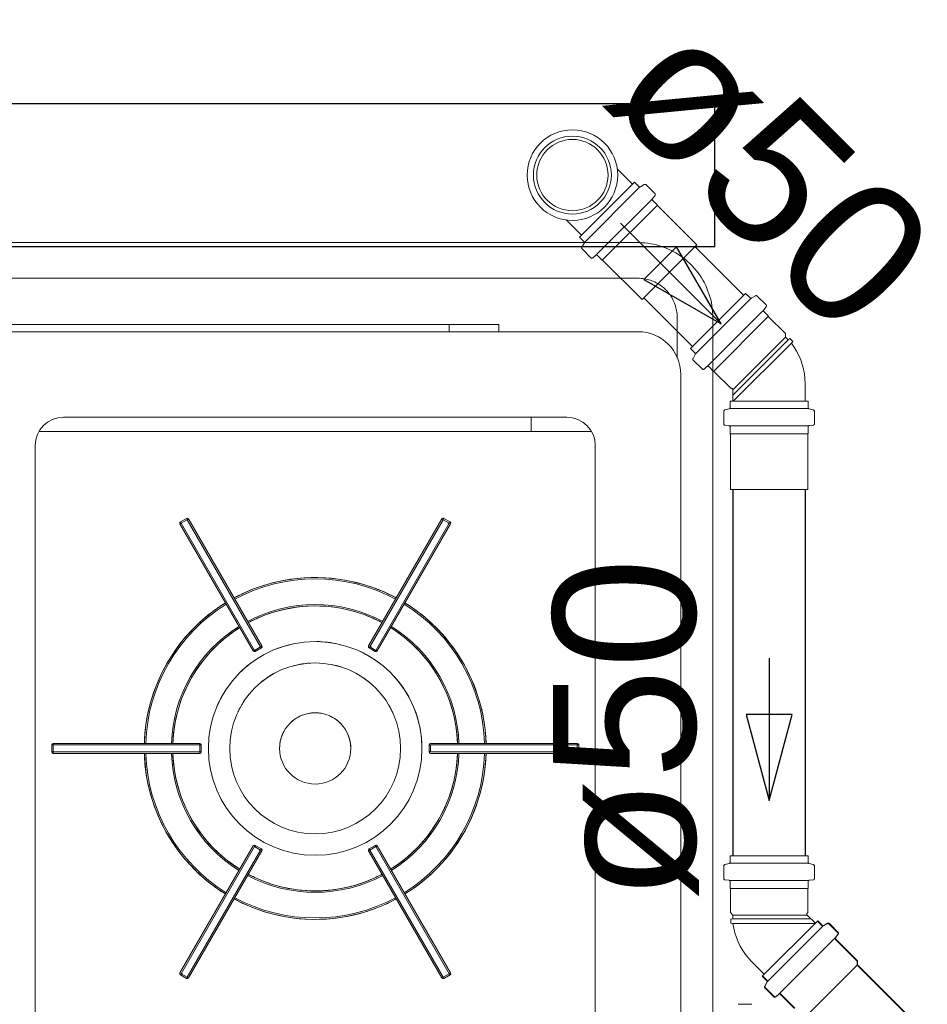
# Model space of a CAD drawing. Header units: millimetres. Extents: x 567 to 934, y -1 to 364.
# Tile 15 of 256: x 592.45 to 593.73, y 48.24 to 49.62. Entities that reach past the tile are written whole.
import ezdxf

# ---------------------------------------------------------------- set-up
doc = ezdxf.new("R2010")
doc.units = ezdxf.units.MM
doc.header["$MEASUREMENT"] = 0
doc.linetypes.add('NULL', pattern=[0])
doc.layers.add('ARQ FINA', color=8, linetype='Continuous')
for name, color, linetype, lineweight in [('G-IMPT', 8, 'Continuous', 13), ('Simbolos', 14, 'Continuous', 20), ('Simbolos_int', 14, 'Continuous', 15), ('TQ-Condutos Gordura', 14, 'Continuous', 25), ('TQ-Conexões Gordura', 53, 'Continuous', 18), ('TQ-Sentido conduto Gordura', 14, 'Continuous', 30), ('TQ-Textos conduto Gordura', 7, 'Continuous', 9)]:
    doc.layers.add(name, color=color, linetype=linetype, lineweight=lineweight)
doc.styles.add('Arial', font='arial.ttf')

msp = doc.modelspace()

# ---------------------------------------------------------------- linework, layer by layer
at = {"layer": 'ARQ FINA', "lineweight": 5}
for p, q in [((593.3211, 49.3076), (589.6411, 49.3076)), ((589.6411, 49.2576), (593.3211, 49.2576)), ((591.7858, 49.1927), (593.1258, 49.1927)), ((593.0559, 49.1927), (591.8559, 49.1927)), ((593.0559, 49.1927), (593.0559, 49.1826)), ((593.1258, 49.1927), (593.1258, 49.1826)), ((593.3761, 49.2026), (593.3761, 49.1453)), ((593.4261, 47.0426), (593.4261, 49.2026)), ((593.3211, 49.1826), (589.6211, 49.1826)), ((593.3811, 47.0426), (593.3811, 49.1226)), ((592.5144, 49.0626), (593.2211, 49.0626)), ((593.1711, 49.0426), (593.1711, 49.0626)), ((593.1711, 49.0426), (592.4798, 49.0426)), ((593.2557, 49.0426), (593.1711, 49.0426)), ((592.4744, 48.1726), (592.4744, 49.0226)), ((593.2611, 49.0226), (593.2611, 48.1726))]:
    msp.add_line(p, q, dxfattribs=at)
for points in [[(593.4261, 49.2026), (593.426, 49.2068), (593.4257, 49.211), (593.4253, 49.2152), (593.4247, 49.2193), (593.424, 49.2235), (593.4231, 49.2276), (593.422, 49.2316), (593.4207, 49.2356), (593.4193, 49.2396), (593.4178, 49.2435), (593.4161, 49.2473), (593.4142, 49.2511), (593.4122, 49.2548), (593.41, 49.2584), (593.4077, 49.2619), (593.4053, 49.2653), (593.4027, 49.2686), (593.4, 49.2719), (593.3972, 49.275), (593.3942, 49.2779), (593.3911, 49.2808), (593.388, 49.2835), (593.3847, 49.2862), (593.3813, 49.2886), (593.3778, 49.291), (593.3742, 49.2932), (593.3706, 49.2952), (593.3668, 49.2971), (593.363, 49.2989), (593.3591, 49.3005), (593.3552, 49.3019), (593.3512, 49.3032), (593.3471, 49.3043), (593.343, 49.3053), (593.3389, 49.3061), (593.3348, 49.3067), (593.3306, 49.3072), (593.3264, 49.3075), (593.3222, 49.3076), (593.3211, 49.3076)], [(593.3211, 49.2576), (593.3233, 49.2576), (593.3255, 49.2574), (593.3276, 49.2572), (593.3298, 49.2569), (593.332, 49.2565), (593.3341, 49.256), (593.3363, 49.2555), (593.3384, 49.2548), (593.3404, 49.2541), (593.3425, 49.2533), (593.3445, 49.2524), (593.3465, 49.2514), (593.3484, 49.2503), (593.3503, 49.2492), (593.3521, 49.248), (593.3539, 49.2467), (593.3556, 49.2454), (593.3573, 49.244), (593.359, 49.2425), (593.3605, 49.2409), (593.362, 49.2393), (593.3635, 49.2377), (593.3648, 49.2359), (593.3661, 49.2342), (593.3673, 49.2323), (593.3685, 49.2305), (593.3696, 49.2285), (593.3706, 49.2266), (593.3715, 49.2246), (593.3723, 49.2225), (593.3731, 49.2205), (593.3738, 49.2184), (593.3743, 49.2163), (593.3748, 49.2141), (593.3753, 49.212), (593.3756, 49.2098), (593.3758, 49.2076), (593.376, 49.2054), (593.3761, 49.2032), (593.3761, 49.2026)]]:
    msp.add_lwpolyline(points, dxfattribs=at)
for centre, radius, start, end in [((593.3211, 49.1226), 0.06, 360, 90), ((592.5144, 49.0226), 0.04, 90, 180), ((593.2211, 49.0226), 0.04, 0, 90)]:
    msp.add_arc(centre, radius, start, end, dxfattribs=at)
at = {"layer": 'G-IMPT', "lineweight": 5}
for p, q in [((592.6871, 48.9205), (592.6784, 48.9155)), ((592.6784, 48.9155), (592.6871, 48.9205)), ((592.6871, 48.9205), (592.6784, 48.9155)), ((592.6784, 48.9155), (592.6794, 48.9137)), ((592.6794, 48.9137), (592.6881, 48.9187)), ((592.6881, 48.9187), (592.6871, 48.9205)), ((592.6881, 48.9187), (592.7911, 48.7403)), ((592.7928, 48.7414), (592.6898, 48.9198)), ((592.6898, 48.9198), (592.7928, 48.7414)), ((593.0457, 48.9198), (592.9427, 48.7414)), ((593.0457, 48.9198), (592.9427, 48.7414)), ((592.9444, 48.7403), (593.0474, 48.9187)), ((593.0484, 48.9205), (593.0474, 48.9187)), ((593.0474, 48.9187), (593.056, 48.9137)), ((593.0571, 48.9155), (593.0484, 48.9205)), ((593.0571, 48.9155), (593.0484, 48.9205)), ((593.0571, 48.9155), (593.0484, 48.9205)), ((593.056, 48.9137), (593.0571, 48.9155)), ((592.6777, 48.9128), (592.7807, 48.7344)), ((592.6777, 48.9128), (592.7807, 48.7344)), ((592.7824, 48.7353), (592.6794, 48.9137)), ((593.056, 48.9137), (592.953, 48.7353)), ((592.9548, 48.7344), (593.0578, 48.9128)), ((593.0578, 48.9128), (592.9548, 48.7344)), ((592.7911, 48.7403), (592.7824, 48.7353)), ((592.7824, 48.7353), (592.7834, 48.7336)), ((592.7834, 48.7336), (592.7921, 48.7386)), ((592.7921, 48.7386), (592.7834, 48.7336)), ((592.7834, 48.7336), (592.7921, 48.7386)), ((592.7921, 48.7386), (592.7911, 48.7403)), ((592.9444, 48.7403), (592.9434, 48.7386)), ((592.9434, 48.7386), (592.9521, 48.7336)), ((592.9434, 48.7386), (592.9521, 48.7336)), ((592.9434, 48.7386), (592.9521, 48.7336)), ((592.953, 48.7353), (592.9444, 48.7403)), ((592.9521, 48.7336), (592.953, 48.7353)), ((592.4977, 48.6026), (592.4977, 48.5926)), ((592.4998, 48.6026), (592.4977, 48.6026)), ((592.4977, 48.6026), (592.4977, 48.5926)), ((592.4977, 48.6026), (592.4977, 48.5926)), ((592.7057, 48.6046), (592.4997, 48.6046)), ((592.4997, 48.6046), (592.7057, 48.6046)), ((592.4998, 48.6026), (592.7058, 48.6026)), ((592.4998, 48.5926), (592.4998, 48.6026)), ((592.7077, 48.6026), (592.7058, 48.6026)), ((592.7058, 48.6026), (592.7058, 48.5926)), ((592.7077, 48.5926), (592.7077, 48.6026)), ((592.7077, 48.5926), (592.7077, 48.6026)), ((592.7077, 48.5926), (592.7077, 48.6026)), ((593.0277, 48.6026), (593.0277, 48.5926)), ((593.0296, 48.6026), (593.0277, 48.6026)), ((593.0277, 48.6026), (593.0277, 48.5926)), ((593.0277, 48.6026), (593.0277, 48.5926)), ((593.0296, 48.5926), (593.0296, 48.6026)), ((593.0296, 48.6026), (593.2356, 48.6026)), ((593.2357, 48.6046), (593.0297, 48.6046)), ((593.2357, 48.6046), (593.0297, 48.6046)), ((593.2377, 48.6026), (593.2356, 48.6026)), ((593.2356, 48.6026), (593.2356, 48.5926)), ((593.2377, 48.5926), (593.2377, 48.6026)), ((593.2377, 48.5926), (593.2377, 48.6026)), ((593.2377, 48.5926), (593.2377, 48.6026)), ((592.4977, 48.5926), (592.4998, 48.5926)), ((592.4997, 48.5906), (592.7057, 48.5906)), ((592.4997, 48.5906), (592.7057, 48.5906)), ((592.7058, 48.5926), (592.4998, 48.5926)), ((592.7058, 48.5926), (592.7077, 48.5926)), ((593.0277, 48.5926), (593.0296, 48.5926)), ((593.2356, 48.5926), (593.0296, 48.5926)), ((593.0297, 48.5906), (593.2357, 48.5906)), ((593.2357, 48.5906), (593.0297, 48.5906)), ((593.2356, 48.5926), (593.2377, 48.5926)), ((592.7807, 48.4608), (592.6777, 48.2824)), ((592.6777, 48.2824), (592.7807, 48.4608)), ((592.6794, 48.2814), (592.7824, 48.4598)), ((592.7834, 48.4615), (592.7824, 48.4598)), ((592.7824, 48.4598), (592.7911, 48.4548)), ((592.7921, 48.4565), (592.7834, 48.4615)), ((592.7921, 48.4565), (592.7834, 48.4615)), ((592.7921, 48.4565), (592.7834, 48.4615)), ((592.9521, 48.4615), (592.9434, 48.4565)), ((592.9521, 48.4615), (592.9434, 48.4565)), ((592.9521, 48.4615), (592.9434, 48.4565)), ((592.9444, 48.4548), (592.953, 48.4598)), ((592.953, 48.4598), (592.9521, 48.4615)), ((592.953, 48.4598), (593.056, 48.2814)), ((593.0578, 48.2824), (592.9548, 48.4608)), ((593.0578, 48.2824), (592.9548, 48.4608)), ((592.7911, 48.4548), (592.6881, 48.2764)), ((592.6898, 48.2754), (592.7928, 48.4538)), ((592.6898, 48.2754), (592.7928, 48.4538)), ((592.7911, 48.4548), (592.7921, 48.4565)), ((592.9427, 48.4538), (593.0457, 48.2754)), ((593.0457, 48.2754), (592.9427, 48.4538)), ((592.9434, 48.4565), (592.9444, 48.4548)), ((593.0474, 48.2764), (592.9444, 48.4548)), ((592.6794, 48.2814), (592.6784, 48.2796)), ((592.6784, 48.2796), (592.6871, 48.2746)), ((592.6784, 48.2796), (592.6871, 48.2746)), ((592.6784, 48.2796), (592.6871, 48.2746)), ((592.6881, 48.2764), (592.6794, 48.2814)), ((593.056, 48.2814), (593.0474, 48.2764)), ((593.0484, 48.2746), (593.0571, 48.2796)), ((593.0484, 48.2746), (593.0571, 48.2796)), ((593.0484, 48.2746), (593.0571, 48.2796)), ((593.0571, 48.2796), (593.056, 48.2814)), ((592.6871, 48.2746), (592.6881, 48.2764)), ((593.0474, 48.2764), (593.0484, 48.2746))]:
    msp.add_line(p, q, dxfattribs=at)
for points in [[(592.9816, 48.8088), (592.9731, 48.8132), (592.9644, 48.8173), (592.9555, 48.8209), (592.9465, 48.8243), (592.9374, 48.8272), (592.9281, 48.8298), (592.9188, 48.8321), (592.9094, 48.8339), (592.8999, 48.8354), (592.8904, 48.8365), (592.8808, 48.8372), (592.8712, 48.8376), (592.8616, 48.8375), (592.852, 48.8371), (592.8424, 48.8362), (592.8329, 48.835), (592.8234, 48.8335), (592.814, 48.8315), (592.8047, 48.8292), (592.7955, 48.8265), (592.7864, 48.8234), (592.7775, 48.82), (592.7686, 48.8162), (592.76, 48.812), (592.7538, 48.8088)], [(592.7417, 48.8018), (592.7336, 48.7966), (592.7258, 48.7911), (592.7182, 48.7853), (592.7108, 48.7791), (592.7036, 48.7727), (592.6968, 48.766), (592.6902, 48.7591), (592.6839, 48.7518), (592.6778, 48.7443), (592.6721, 48.7366), (592.6667, 48.7287), (592.6616, 48.7206), (592.6569, 48.7122), (592.6525, 48.7037), (592.6484, 48.695), (592.6447, 48.6862), (592.6413, 48.6772), (592.6383, 48.668), (592.6357, 48.6588), (592.6334, 48.6495), (592.6315, 48.6401), (592.63, 48.6306), (592.6289, 48.6211), (592.6281, 48.6115), (592.6278, 48.6046)], [(592.7738, 48.7742), (592.781, 48.7778), (592.7883, 48.7811), (592.7957, 48.7841), (592.8032, 48.7869), (592.8108, 48.7893), (592.8185, 48.7914), (592.8263, 48.7932), (592.8342, 48.7947), (592.8421, 48.7959), (592.85, 48.7968), (592.858, 48.7973), (592.866, 48.7976), (592.874, 48.7975), (592.882, 48.7971), (592.89, 48.7963), (592.8979, 48.7953), (592.9058, 48.7939), (592.9136, 48.7922), (592.9213, 48.7903), (592.929, 48.788), (592.9366, 48.7854), (592.944, 48.7825), (592.9514, 48.7793), (592.9586, 48.7758), (592.9616, 48.7742)], [(593.1076, 48.6046), (593.1072, 48.6142), (593.1063, 48.6237), (593.1051, 48.6332), (593.1034, 48.6427), (593.1015, 48.6521), (593.0991, 48.6614), (593.0963, 48.6706), (593.0932, 48.6797), (593.0898, 48.6886), (593.086, 48.6974), (593.0818, 48.7061), (593.0773, 48.7146), (593.0724, 48.7229), (593.0673, 48.7309), (593.0618, 48.7388), (593.056, 48.7465), (593.0499, 48.7539), (593.0435, 48.761), (593.0368, 48.7679), (593.0298, 48.7745), (593.0226, 48.7809), (593.0152, 48.7869), (593.0075, 48.7927), (592.9996, 48.7981), (592.9937, 48.8018)], [(592.6678, 48.6046), (592.6683, 48.6126), (592.669, 48.6205), (592.6701, 48.6285), (592.6715, 48.6363), (592.6732, 48.6441), (592.6752, 48.6519), (592.6776, 48.6595), (592.6802, 48.6671), (592.6831, 48.6745), (592.6864, 48.6819), (592.6899, 48.689), (592.6937, 48.6961), (592.6977, 48.703), (592.7021, 48.7097), (592.7067, 48.7162), (592.7116, 48.7226), (592.7167, 48.7287), (592.7221, 48.7346), (592.7277, 48.7403), (592.7335, 48.7458), (592.7395, 48.7511), (592.7458, 48.7561), (592.7522, 48.7608), (592.7588, 48.7653), (592.7617, 48.7672)], [(592.9737, 48.7672), (592.9804, 48.7628), (592.9869, 48.7582), (592.9933, 48.7533), (592.9994, 48.7481), (593.0053, 48.7427), (593.011, 48.7371), (593.0165, 48.7313), (593.0217, 48.7252), (593.0267, 48.719), (593.0314, 48.7125), (593.0359, 48.7059), (593.0401, 48.6991), (593.044, 48.6921), (593.0476, 48.685), (593.051, 48.6777), (593.054, 48.6703), (593.0568, 48.6628), (593.0592, 48.6552), (593.0614, 48.6475), (593.0632, 48.6397), (593.0648, 48.6318), (593.066, 48.6239), (593.0669, 48.616), (593.0675, 48.608), (593.0676, 48.6046)], [(592.6278, 48.5906), (592.6283, 48.581), (592.6292, 48.5714), (592.6304, 48.5619), (592.632, 48.5524), (592.634, 48.5431), (592.6364, 48.5338), (592.6391, 48.5246), (592.6422, 48.5155), (592.6457, 48.5065), (592.6495, 48.4977), (592.6537, 48.4891), (592.6582, 48.4806), (592.663, 48.4723), (592.6682, 48.4642), (592.6737, 48.4563), (592.6795, 48.4487), (592.6856, 48.4413), (592.692, 48.4341), (592.6987, 48.4272), (592.7056, 48.4206), (592.7128, 48.4143), (592.7203, 48.4082), (592.728, 48.4025), (592.7359, 48.397), (592.7417, 48.3933)], [(592.7617, 48.428), (592.755, 48.4324), (592.7485, 48.437), (592.7422, 48.4419), (592.7361, 48.447), (592.7301, 48.4524), (592.7244, 48.458), (592.719, 48.4639), (592.7138, 48.4699), (592.7088, 48.4762), (592.704, 48.4826), (592.6996, 48.4893), (592.6954, 48.4961), (592.6915, 48.5031), (592.6878, 48.5102), (592.6845, 48.5175), (592.6814, 48.5248), (592.6787, 48.5324), (592.6762, 48.54), (592.6741, 48.5477), (592.6722, 48.5555), (592.6707, 48.5633), (592.6695, 48.5712), (592.6686, 48.5792), (592.668, 48.5871), (592.6678, 48.5906)], [(593.0676, 48.5906), (593.0672, 48.5826), (593.0664, 48.5746), (593.0653, 48.5667), (593.0639, 48.5588), (593.0622, 48.551), (593.0602, 48.5433), (593.0579, 48.5356), (593.0553, 48.5281), (593.0523, 48.5206), (593.0491, 48.5133), (593.0456, 48.5061), (593.0418, 48.4991), (593.0377, 48.4922), (593.0334, 48.4855), (593.0287, 48.4789), (593.0239, 48.4726), (593.0187, 48.4665), (593.0134, 48.4605), (593.0078, 48.4548), (593.002, 48.4493), (592.9959, 48.4441), (592.9897, 48.4391), (592.9832, 48.4343), (592.9766, 48.4298), (592.9737, 48.428)], [(592.9937, 48.3933), (593.0018, 48.3985), (593.0097, 48.404), (593.0173, 48.4099), (593.0247, 48.416), (593.0318, 48.4224), (593.0387, 48.4291), (593.0453, 48.4361), (593.0516, 48.4433), (593.0576, 48.4508), (593.0633, 48.4585), (593.0687, 48.4664), (593.0738, 48.4746), (593.0786, 48.4829), (593.083, 48.4915), (593.0871, 48.5001), (593.0908, 48.509), (593.0941, 48.518), (593.0971, 48.5271), (593.0998, 48.5363), (593.102, 48.5457), (593.1039, 48.5551), (593.1054, 48.5646), (593.1066, 48.5741), (593.1073, 48.5837), (593.1076, 48.5906)], [(592.9616, 48.421), (592.9545, 48.4174), (592.9472, 48.414), (592.9398, 48.411), (592.9323, 48.4083), (592.9246, 48.4058), (592.9169, 48.4037), (592.9091, 48.4019), (592.9013, 48.4004), (592.8934, 48.3992), (592.8854, 48.3984), (592.8774, 48.3978), (592.8694, 48.3976), (592.8614, 48.3977), (592.8535, 48.3981), (592.8455, 48.3988), (592.8376, 48.3999), (592.8297, 48.4012), (592.8219, 48.4029), (592.8141, 48.4049), (592.8064, 48.4072), (592.7989, 48.4098), (592.7914, 48.4127), (592.7841, 48.4159), (592.7769, 48.4194), (592.7738, 48.421)], [(592.7538, 48.3863), (592.7624, 48.3819), (592.7711, 48.3779), (592.7799, 48.3742), (592.789, 48.3709), (592.7981, 48.3679), (592.8073, 48.3653), (592.8167, 48.3631), (592.8261, 48.3612), (592.8356, 48.3597), (592.8451, 48.3586), (592.8547, 48.3579), (592.8643, 48.3576), (592.8739, 48.3577), (592.8835, 48.3581), (592.893, 48.3589), (592.9025, 48.3601), (592.912, 48.3617), (592.9214, 48.3637), (592.9307, 48.366), (592.9399, 48.3687), (592.949, 48.3718), (592.958, 48.3752), (592.9668, 48.379), (592.9755, 48.3831), (592.9816, 48.3863)]]:
    msp.add_lwpolyline(points, dxfattribs=at)
for centre, radius, start, end in [((592.6794, 48.9138), 0.002, 120, 210), ((592.6794, 48.9138), 0.002, 120, 210), ((592.6881, 48.9188), 0.002, 30, 120), ((592.6881, 48.9188), 0.002, 30, 120), ((593.0474, 48.9188), 0.002, 60, 150), ((593.0474, 48.9188), 0.002, 60, 150), ((593.0561, 48.9138), 0.002, 330, 60), ((593.0561, 48.9138), 0.002, 330, 60), ((592.8677, 48.5976), 0.24, 61.6714, 118.3286), ((592.8677, 48.5976), 0.238, 61.6854, 118.3146), ((592.8677, 48.5976), 0.24, 114.5089, 118.3286), ((592.8677, 48.5976), 0.24, 61.6714, 65.4911), ((592.8677, 48.5976), 0.24, 121.6714, 178.3286), ((592.8677, 48.5976), 0.238, 121.6854, 178.3146), ((592.8677, 48.5976), 0.24, 121.6714, 125.4911), ((592.8677, 48.5976), 0.202, 61.9859, 118.0141), ((592.8677, 48.5976), 0.2, 62.0058, 117.9942), ((592.8677, 48.5976), 0.238, 1.6854, 58.3146), ((592.8677, 48.5976), 0.24, 1.6714, 58.3286), ((592.8677, 48.5976), 0.24, 54.5089, 58.3286), ((592.8677, 48.5976), 0.2, 112.273, 117.9942), ((592.8677, 48.5976), 0.2, 62.0058, 67.727), ((592.8677, 48.5976), 0.202, 121.9859, 178.0141), ((592.8677, 48.5976), 0.2, 122.0058, 177.9942), ((592.8677, 48.5976), 0.2, 122.0058, 127.727), ((592.8677, 48.5976), 0.2, 2.0058, 57.9942), ((592.8677, 48.5976), 0.2, 52.273, 57.9942), ((592.8677, 48.5976), 0.202, 1.9859, 58.0141), ((592.8677, 48.5976), 0.15, 0, 180), ((592.7824, 48.7354), 0.002, 210, 300), ((592.7824, 48.7354), 0.002, 210, 300), ((592.7911, 48.7404), 0.002, 300, 30), ((592.7911, 48.7404), 0.002, 300, 30), ((592.8677, 48.5976), 0.15, 101.8503, 111.6391), ((592.8677, 48.5976), 0.15, 87.6811, 88.8506), ((592.8677, 48.5976), 0.15, 76.1367, 87.6811), ((592.8677, 48.5976), 0.15, 53.2956, 66.6623), ((592.9444, 48.7404), 0.002, 150, 240), ((592.9444, 48.7404), 0.002, 150, 240), ((592.9531, 48.7354), 0.002, 240, 330), ((592.9531, 48.7354), 0.002, 240, 330), ((592.8677, 48.5976), 0.12, 0, 180), ((592.8677, 48.5976), 0.15, 125.2952, 133.8405), ((592.8677, 48.5976), 0.12, 93.4909, 104.2124), ((592.8677, 48.5976), 0.12, 72.401, 78.7324), ((592.8677, 48.5976), 0.12, 119.4438, 129.474), ((592.8677, 48.5976), 0.12, 47.2545, 55.0826), ((592.8677, 48.5976), 0.15, 29.6087, 43.8405), ((592.8677, 48.5976), 0.15, 149.6084, 156.9203), ((592.8677, 48.5976), 0.12, 146.3577, 154.7365), ((592.8677, 48.5976), 0.12, 23.4524, 30.5904), ((592.8677, 48.5976), 0.15, 0, 21.9203), ((592.8677, 48.5976), 0.05, 0, 180), ((592.8677, 48.5976), 0.05, 112.4749, 135.594), ((592.8677, 48.5976), 0.05, 87.7498, 100.0519), ((592.8677, 48.5976), 0.05, 78.1377, 87.7498), ((592.8677, 48.5976), 0.05, 43.3894, 66.6078), ((592.8677, 48.5976), 0.2, 172.273, 177.9942), ((592.8677, 48.5976), 0.05, 146.2624, 180), ((592.8677, 48.5976), 0.05, 0, 33.1958), ((592.8677, 48.5976), 0.2, 2.0058, 7.727), ((592.8677, 48.5976), 0.24, 174.5089, 178.3286), ((592.8677, 48.5976), 0.24, 1.6714, 5.4911), ((592.4997, 48.6026), 0.002, 90, 180), ((592.4997, 48.6026), 0.002, 90, 180), ((592.7057, 48.6026), 0.002, 0, 90), ((592.7057, 48.6026), 0.002, 0, 90), ((592.8677, 48.5976), 0.15, 180, 0), ((592.8677, 48.5976), 0.12, 180, 0), ((592.8677, 48.5976), 0.05, 180, 0), ((593.0297, 48.6026), 0.002, 90, 180), ((593.0297, 48.6026), 0.002, 90, 180), ((593.2357, 48.6026), 0.002, 0, 90), ((593.2357, 48.6026), 0.002, 0, 90), ((592.4997, 48.5926), 0.002, 180, 270), ((592.4997, 48.5926), 0.002, 180, 270), ((592.8677, 48.5976), 0.24, 181.6714, 238.3286), ((592.8677, 48.5976), 0.24, 181.6714, 185.4911), ((592.8677, 48.5976), 0.238, 181.6854, 238.3146), ((592.8677, 48.5976), 0.202, 181.9859, 238.0141), ((592.8677, 48.5976), 0.2, 182.0058, 187.727), ((592.8677, 48.5976), 0.2, 182.0058, 237.9942), ((592.7057, 48.5926), 0.002, 270, 0), ((592.7057, 48.5926), 0.002, 270, 0), ((592.8677, 48.5976), 0.2, 302.0058, 357.9942), ((592.8677, 48.5976), 0.202, 301.9859, 358.0141), ((592.8677, 48.5976), 0.238, 301.6854, 358.3146), ((592.8677, 48.5976), 0.24, 301.6714, 358.3286), ((593.0297, 48.5926), 0.002, 180, 270), ((593.0297, 48.5926), 0.002, 180, 270), ((592.8677, 48.5976), 0.2, 352.273, 357.9942), ((592.8677, 48.5976), 0.24, 354.5089, 358.3286), ((593.2357, 48.5926), 0.002, 270, 0), ((593.2357, 48.5926), 0.002, 270, 0), ((592.7824, 48.4598), 0.002, 60, 150), ((592.7824, 48.4598), 0.002, 60, 150), ((592.9531, 48.4598), 0.002, 30, 120), ((592.9531, 48.4598), 0.002, 30, 120), ((592.7911, 48.4548), 0.002, 330, 60), ((592.7911, 48.4548), 0.002, 330, 60), ((592.9444, 48.4548), 0.002, 120, 210), ((592.9444, 48.4548), 0.002, 120, 210), ((592.8677, 48.5976), 0.2, 232.273, 237.9942), ((592.8677, 48.5976), 0.2, 302.0058, 307.727), ((592.8677, 48.5976), 0.202, 241.9859, 298.0141), ((592.8677, 48.5976), 0.2, 242.0058, 297.9942), ((592.8677, 48.5976), 0.2, 242.0058, 247.727), ((592.8677, 48.5976), 0.2, 292.273, 297.9942), ((592.8677, 48.5976), 0.24, 234.5089, 238.3286), ((592.8677, 48.5976), 0.24, 301.6714, 305.4911), ((592.8677, 48.5976), 0.24, 241.6714, 298.3286), ((592.8677, 48.5976), 0.24, 241.6714, 245.4911), ((592.8677, 48.5976), 0.238, 241.6854, 298.3146), ((592.8677, 48.5976), 0.24, 294.5089, 298.3286), ((592.6794, 48.2814), 0.002, 150, 240), ((592.6794, 48.2814), 0.002, 150, 240), ((593.0561, 48.2814), 0.002, 300, 30), ((593.0561, 48.2814), 0.002, 300, 30), ((592.6881, 48.2764), 0.002, 240, 330), ((592.6881, 48.2764), 0.002, 240, 330), ((593.0474, 48.2764), 0.002, 210, 300), ((593.0474, 48.2764), 0.002, 210, 300)]:
    msp.add_arc(centre, radius, start, end, dxfattribs=at)
for centre, major_axis, start_param, end_param in [((592.6881, 48.9188), (-0.00173, -0.001), 1.570796, 3.141602), ((593.0474, 48.9188), (0.00173, -0.001), 3.141602, 4.712389), ((593.0561, 48.9138), (-0.002, 0), 4.712389, 6.283185), ((592.6794, 48.9138), (-0.00173, -0.001), 0, 1.570796), ((592.7824, 48.7354), (-0.002, 0), 0, 1.570796), ((592.7911, 48.7404), (-0.00173, -0.001), 1.570796, 3.141602), ((592.9444, 48.7404), (-0.002, 0), 3.141602, 4.712389), ((592.9531, 48.7354), (0.00173, -0.001), 4.712389, 6.283185), ((592.4997, 48.6026), (0, -0.002), 1.570796, 3.141602), ((592.7057, 48.6026), (0, -0.002), 1.570796, 3.141602), ((593.0297, 48.6026), (-0.002, 0), 3.141602, 4.712389), ((593.2357, 48.6026), (0, -0.002), 3.141602, 4.712389), ((592.4997, 48.5926), (0, -0.002), 0, 1.570796), ((592.7057, 48.5926), (-0.002, 0), 0, 1.570796), ((593.0297, 48.5926), (-0.002, 0), 4.712389, 6.283185), ((593.2357, 48.5926), (-0.002, 0), 4.712389, 6.283185), ((592.7824, 48.4598), (-0.002, 0), 1.570796, 3.141602), ((592.9531, 48.4598), (-0.002, 0), 3.141602, 4.712389), ((592.7911, 48.4548), (-0.002, 0), 0, 1.570796), ((592.9444, 48.4548), (-0.002, 0), 4.712389, 6.283185), ((592.6794, 48.2814), (-0.002, 0), 1.570796, 3.141602), ((593.0561, 48.2814), (-0.00173, -0.001), 3.141602, 4.712389), ((592.6881, 48.2764), (0.00173, -0.001), 0, 1.570796), ((593.0474, 48.2764), (-0.00173, -0.001), 4.712389, 6.283185)]:
    msp.add_ellipse(centre, major_axis=major_axis, ratio=0.038068, start_param=start_param, end_param=end_param, dxfattribs=at)
at = {"layer": 'Simbolos'}
for p, q in [((593.2919, 49.4111), (593.3132, 49.3897)), ((593.2387, 49.3152), (593.316, 49.3925)), ((593.316, 49.3925), (593.3222, 49.3864)), ((593.3299, 49.3891), (593.3246, 49.3861)), ((593.3324, 49.3888), (593.3447, 49.3764)), ((593.3449, 49.3737), (593.3415, 49.3697)), ((593.3416, 49.367), (593.3482, 49.3604)), ((593.3482, 49.3604), (593.3482, 49.3598)), ((593.3482, 49.3598), (593.4034, 49.3046)), ((593.2202, 49.3394), (593.2415, 49.318)), ((593.2387, 49.3152), (593.2448, 49.309)), ((593.2421, 49.3013), (593.2452, 49.3066)), ((593.2424, 49.2989), (593.2548, 49.2865)), ((593.2575, 49.2864), (593.2615, 49.2897)), ((593.2642, 49.2896), (593.2709, 49.283)), ((593.2709, 49.283), (593.2714, 49.283)), ((593.2714, 49.283), (593.3267, 49.2278)), ((593.4722, 49.2364), (593.3949, 49.159)), ((593.4722, 49.2364), (593.4784, 49.2302)), ((593.4861, 49.233), (593.4808, 49.2299)), ((593.4885, 49.2326), (593.5009, 49.2203)), ((593.501, 49.2176), (593.4976, 49.2135)), ((593.4978, 49.2108), (593.5044, 49.2042)), ((593.5044, 49.2042), (593.5044, 49.2036)), ((593.5044, 49.2036), (593.5282, 49.1799)), ((593.5282, 49.1799), (593.5282, 49.1748)), ((593.5282, 49.1748), (593.5318, 49.1711)), ((593.5318, 49.1711), (593.5341, 49.173)), ((593.5341, 49.173), (593.5383, 49.1689)), ((593.5364, 49.1666), (593.5383, 49.1689)), ((593.3949, 49.159), (593.401, 49.1529)), ((593.3983, 49.1451), (593.4013, 49.1504)), ((593.3986, 49.1427), (593.411, 49.1303)), ((593.4137, 49.1302), (593.4177, 49.1336)), ((593.4204, 49.1335), (593.427, 49.1268)), ((593.427, 49.1268), (593.4276, 49.1268)), ((593.4276, 49.1268), (593.4514, 49.1031)), ((593.5558, 49.1098), (593.5558, 49.0849)), ((593.4514, 49.1031), (593.4524, 49.1031)), ((593.4544, 49.1011), (593.4544, 49.0849)), ((593.4504, 49.0849), (593.5598, 49.0849)), ((593.4504, 49.0849), (593.4504, 49.0762)), ((593.5598, 49.0849), (593.5598, 49.0762)), ((593.4415, 49.0708), (593.4415, 49.0533)), ((593.443, 49.0727), (593.4489, 49.0743)), ((593.5672, 49.0727), (593.5613, 49.0743)), ((593.5687, 49.0708), (593.5687, 49.0533)), ((593.4433, 49.0513), (593.4486, 49.0508)), ((593.4504, 49.0488), (593.4504, 49.0394)), ((593.4504, 49.0394), (593.4508, 49.039)), ((593.4508, 49.039), (593.4508, 48.9609)), ((593.5598, 49.0394), (593.5594, 49.039)), ((593.5594, 49.039), (593.5594, 48.9609)), ((593.5598, 49.0488), (593.5598, 49.0394)), ((593.5669, 49.0513), (593.5616, 49.0508)), ((593.4504, 48.4467), (593.5598, 48.4467)), ((593.4504, 48.4467), (593.4504, 48.438)), ((593.5598, 48.4467), (593.5598, 48.438)), ((593.4415, 48.4325), (593.4415, 48.415)), ((593.443, 48.4345), (593.4489, 48.436)), ((593.5672, 48.4345), (593.5613, 48.436)), ((593.5687, 48.4325), (593.5687, 48.415)), ((593.4433, 48.413), (593.4486, 48.4125)), ((593.4504, 48.4105), (593.4504, 48.4012)), ((593.5598, 48.4105), (593.5598, 48.4012)), ((593.5669, 48.413), (593.5616, 48.4125)), ((593.4504, 48.4012), (593.4508, 48.4008)), ((593.4508, 48.4008), (593.4508, 48.3672)), ((593.5598, 48.4012), (593.5594, 48.4008)), ((593.5594, 48.4008), (593.5594, 48.3672)), ((593.4508, 48.3672), (593.4544, 48.3636)), ((593.4544, 48.3636), (593.4544, 48.3584)), ((593.5594, 48.3672), (593.5587, 48.3664)), ((593.5587, 48.3636), (593.5701, 48.3522)), ((593.4544, 48.3584), (593.4514, 48.3581)), ((593.4514, 48.3581), (593.4514, 48.3523)), ((593.4544, 48.352), (593.4514, 48.3523)), ((593.4955, 48.2777), (593.5729, 48.355)), ((593.496, 48.2782), (593.5734, 48.3555)), ((593.5028, 48.2704), (593.5801, 48.3478)), ((593.5033, 48.2709), (593.5806, 48.3483)), ((593.5729, 48.355), (593.579, 48.3489)), ((593.5734, 48.3555), (593.5795, 48.3494)), ((593.5868, 48.3516), (593.5815, 48.3486)), ((593.5873, 48.3521), (593.582, 48.3491)), ((593.5892, 48.3513), (593.6016, 48.3389)), ((593.5897, 48.3518), (593.6021, 48.3394)), ((593.6017, 48.3362), (593.5983, 48.3322)), ((593.6022, 48.3367), (593.5988, 48.3327)), ((593.5198, 48.2534), (593.5971, 48.3308)), ((593.5203, 48.2539), (593.5976, 48.3313)), ((593.5984, 48.3295), (593.6288, 48.2991)), ((593.5989, 48.33), (593.6293, 48.2996)), ((593.4808, 48.2981), (593.4984, 48.2805)), ((593.5573, 48.2219), (593.6288, 48.2935)), ((593.5578, 48.2224), (593.6293, 48.294)), ((593.6288, 48.2991), (593.6288, 48.2935)), ((593.6288, 48.2935), (593.6981, 48.2242)), ((593.6293, 48.2996), (593.6293, 48.294)), ((593.6293, 48.294), (593.6986, 48.2247)), ((593.496, 48.2782), (593.5022, 48.272)), ((593.4955, 48.2777), (593.5017, 48.2715)), ((593.4989, 48.2638), (593.502, 48.2691)), ((593.4994, 48.2643), (593.5025, 48.2696)), ((593.4993, 48.2614), (593.5117, 48.249)), ((593.4998, 48.2619), (593.5122, 48.2495)), ((593.5144, 48.2489), (593.5184, 48.2523)), ((593.5149, 48.2494), (593.5189, 48.2528)), ((593.5211, 48.2521), (593.5407, 48.2325)), ((593.5216, 48.2526), (593.5412, 48.233)), ((593.4618, 48.2384), (593.4807, 48.2384))]:
    msp.add_line(p, q, dxfattribs=at)
for points in [[(593.3222, 49.3864), (593.3224, 49.3862), (593.3227, 49.386), (593.3229, 49.3859), (593.3232, 49.3858), (593.3235, 49.3858), (593.3238, 49.3858), (593.3241, 49.3858), (593.3244, 49.3859), (593.3246, 49.3861)], [(593.3324, 49.3888), (593.3321, 49.389), (593.3319, 49.3892), (593.3316, 49.3893), (593.3313, 49.3894), (593.3311, 49.3894), (593.3308, 49.3894), (593.3305, 49.3893), (593.3302, 49.3893), (593.3299, 49.3891)], [(593.3449, 49.3737), (593.3451, 49.374), (593.3452, 49.3743), (593.3453, 49.3746), (593.3453, 49.3749), (593.3453, 49.3753), (593.3452, 49.3756), (593.3451, 49.3759), (593.345, 49.3762), (593.3447, 49.3764)], [(593.3415, 49.3697), (593.3413, 49.3694), (593.3412, 49.3691), (593.3411, 49.3688), (593.341, 49.3685), (593.341, 49.3681), (593.3411, 49.3678), (593.3412, 49.3675), (593.3414, 49.3672), (593.3416, 49.367)], [(593.2421, 49.3013), (593.242, 49.301), (593.2419, 49.3007), (593.2418, 49.3005), (593.2418, 49.3002), (593.2419, 49.2999), (593.2419, 49.2996), (593.2421, 49.2993), (593.2422, 49.2991), (593.2424, 49.2989)], [(593.2452, 49.3066), (593.2453, 49.3069), (593.2454, 49.3071), (593.2454, 49.3074), (593.2454, 49.3077), (593.2454, 49.308), (593.2453, 49.3083), (593.2452, 49.3086), (593.245, 49.3088), (593.2448, 49.309)], [(593.2642, 49.2896), (593.264, 49.2898), (593.2637, 49.29), (593.2634, 49.2901), (593.2631, 49.2902), (593.2628, 49.2902), (593.2624, 49.2902), (593.2621, 49.2901), (593.2618, 49.2899), (593.2615, 49.2897)], [(593.2548, 49.2865), (593.2551, 49.2863), (593.2553, 49.2861), (593.2556, 49.286), (593.256, 49.2859), (593.2563, 49.2859), (593.2566, 49.2859), (593.2569, 49.286), (593.2572, 49.2862), (593.2575, 49.2864)], [(593.4885, 49.2326), (593.4883, 49.2328), (593.4881, 49.233), (593.4878, 49.2331), (593.4875, 49.2332), (593.4872, 49.2332), (593.4869, 49.2332), (593.4866, 49.2332), (593.4864, 49.2331), (593.4861, 49.233)], [(593.4784, 49.2302), (593.4786, 49.23), (593.4788, 49.2299), (593.4791, 49.2297), (593.4794, 49.2297), (593.4797, 49.2296), (593.48, 49.2296), (593.4802, 49.2297), (593.4805, 49.2298), (593.4808, 49.2299)], [(593.501, 49.2176), (593.5012, 49.2178), (593.5014, 49.2181), (593.5015, 49.2184), (593.5015, 49.2188), (593.5015, 49.2191), (593.5014, 49.2194), (593.5013, 49.2197), (593.5011, 49.22), (593.5009, 49.2203)], [(593.4977, 49.2135), (593.4975, 49.2132), (593.4973, 49.2129), (593.4972, 49.2126), (593.4972, 49.2123), (593.4972, 49.212), (593.4973, 49.2116), (593.4974, 49.2113), (593.4976, 49.2111), (593.4978, 49.2108)], [(593.5558, 49.1098), (593.5555, 49.1166), (593.5547, 49.1233), (593.5535, 49.13), (593.5517, 49.1366), (593.5495, 49.143), (593.5469, 49.1492), (593.5438, 49.1552), (593.5403, 49.161), (593.5364, 49.1666)], [(593.4013, 49.1504), (593.4015, 49.1507), (593.4015, 49.151), (593.4016, 49.1513), (593.4016, 49.1516), (593.4016, 49.1518), (593.4015, 49.1521), (593.4014, 49.1524), (593.4012, 49.1526), (593.401, 49.1529)], [(593.3983, 49.1451), (593.3981, 49.1449), (593.398, 49.1446), (593.398, 49.1443), (593.398, 49.144), (593.398, 49.1437), (593.3981, 49.1434), (593.3982, 49.1432), (593.3984, 49.1429), (593.3986, 49.1427)], [(593.411, 49.1303), (593.4112, 49.1301), (593.4115, 49.1299), (593.4118, 49.1298), (593.4121, 49.1297), (593.4125, 49.1297), (593.4128, 49.1298), (593.4131, 49.1299), (593.4134, 49.13), (593.4137, 49.1302)], [(593.4204, 49.1335), (593.4202, 49.1337), (593.4199, 49.1338), (593.4196, 49.134), (593.4193, 49.134), (593.4189, 49.134), (593.4186, 49.134), (593.4183, 49.1339), (593.418, 49.1338), (593.4177, 49.1336)], [(593.4544, 49.1011), (593.4544, 49.1014), (593.4543, 49.1018), (593.4541, 49.1021), (593.4539, 49.1024), (593.4537, 49.1026), (593.4534, 49.1028), (593.4531, 49.103), (593.4527, 49.103), (593.4524, 49.1031)], [(593.443, 49.0727), (593.4427, 49.0726), (593.4424, 49.0725), (593.4422, 49.0723), (593.442, 49.0721), (593.4418, 49.0719), (593.4417, 49.0716), (593.4416, 49.0713), (593.4415, 49.0711), (593.4415, 49.0708)], [(593.4489, 49.0743), (593.4492, 49.0744), (593.4494, 49.0745), (593.4497, 49.0747), (593.4499, 49.0749), (593.4501, 49.0751), (593.4502, 49.0754), (593.4503, 49.0757), (593.4504, 49.0759), (593.4504, 49.0762)], [(593.5598, 49.0762), (593.5598, 49.0759), (593.5599, 49.0757), (593.56, 49.0754), (593.5601, 49.0751), (593.5603, 49.0749), (593.5605, 49.0747), (593.5607, 49.0745), (593.561, 49.0744), (593.5613, 49.0743)], [(593.5687, 49.0708), (593.5687, 49.0711), (593.5686, 49.0713), (593.5685, 49.0716), (593.5684, 49.0719), (593.5682, 49.0721), (593.568, 49.0723), (593.5677, 49.0725), (593.5675, 49.0726), (593.5672, 49.0727)], [(593.4415, 49.0533), (593.4415, 49.0529), (593.4416, 49.0526), (593.4417, 49.0523), (593.4419, 49.052), (593.4421, 49.0518), (593.4424, 49.0516), (593.4427, 49.0514), (593.443, 49.0513), (593.4433, 49.0513)], [(593.5669, 49.0513), (593.5672, 49.0513), (593.5675, 49.0514), (593.5678, 49.0516), (593.5681, 49.0518), (593.5683, 49.052), (593.5685, 49.0523), (593.5686, 49.0526), (593.5687, 49.0529), (593.5687, 49.0533)], [(593.4504, 49.0488), (593.4504, 49.0491), (593.4503, 49.0494), (593.4502, 49.0497), (593.45, 49.05), (593.4498, 49.0503), (593.4495, 49.0505), (593.4492, 49.0506), (593.4489, 49.0507), (593.4486, 49.0508)], [(593.5616, 49.0508), (593.5613, 49.0507), (593.561, 49.0506), (593.5607, 49.0505), (593.5604, 49.0503), (593.5602, 49.05), (593.56, 49.0497), (593.5599, 49.0494), (593.5598, 49.0491), (593.5598, 49.0488)], [(593.443, 48.4345), (593.4427, 48.4344), (593.4424, 48.4342), (593.4422, 48.4341), (593.442, 48.4339), (593.4418, 48.4336), (593.4417, 48.4334), (593.4416, 48.4331), (593.4415, 48.4328), (593.4415, 48.4325)], [(593.4489, 48.4361), (593.4492, 48.4361), (593.4494, 48.4363), (593.4497, 48.4365), (593.4499, 48.4367), (593.4501, 48.4369), (593.4502, 48.4371), (593.4503, 48.4374), (593.4504, 48.4377), (593.4504, 48.438)], [(593.5598, 48.438), (593.5598, 48.4377), (593.5599, 48.4374), (593.56, 48.4371), (593.5601, 48.4369), (593.5603, 48.4367), (593.5605, 48.4365), (593.5607, 48.4363), (593.561, 48.4361), (593.5613, 48.4361)], [(593.5687, 48.4325), (593.5687, 48.4328), (593.5686, 48.4331), (593.5685, 48.4334), (593.5684, 48.4336), (593.5682, 48.4339), (593.568, 48.4341), (593.5677, 48.4342), (593.5675, 48.4344), (593.5672, 48.4345)], [(593.4415, 48.415), (593.4415, 48.4147), (593.4416, 48.4144), (593.4417, 48.4141), (593.4419, 48.4138), (593.4421, 48.4135), (593.4424, 48.4133), (593.4427, 48.4132), (593.443, 48.4131), (593.4433, 48.413)], [(593.4504, 48.4105), (593.4504, 48.4109), (593.4503, 48.4112), (593.4502, 48.4115), (593.45, 48.4118), (593.4498, 48.412), (593.4495, 48.4122), (593.4492, 48.4124), (593.4489, 48.4125), (593.4486, 48.4125)], [(593.5616, 48.4125), (593.5613, 48.4125), (593.561, 48.4124), (593.5607, 48.4122), (593.5604, 48.412), (593.5602, 48.4118), (593.56, 48.4115), (593.5599, 48.4112), (593.5598, 48.4109), (593.5598, 48.4105)], [(593.5669, 48.413), (593.5672, 48.4131), (593.5675, 48.4132), (593.5678, 48.4133), (593.5681, 48.4135), (593.5683, 48.4138), (593.5685, 48.4141), (593.5686, 48.4144), (593.5687, 48.4147), (593.5687, 48.415)], [(593.5587, 48.3665), (593.5584, 48.3662), (593.5583, 48.3659), (593.5581, 48.3656), (593.5581, 48.3652), (593.5581, 48.3649), (593.5581, 48.3645), (593.5583, 48.3642), (593.5584, 48.3639), (593.5587, 48.3636)], [(593.4544, 48.352), (593.4555, 48.3453), (593.4571, 48.3387), (593.4592, 48.3323), (593.4618, 48.326), (593.4647, 48.3199), (593.4682, 48.314), (593.472, 48.3084), (593.4762, 48.3031), (593.4808, 48.2981)], [(593.5791, 48.3489), (593.5793, 48.3487), (593.5795, 48.3485), (593.5798, 48.3484), (593.5801, 48.3483), (593.5804, 48.3483), (593.5806, 48.3483), (593.5809, 48.3483), (593.5812, 48.3484), (593.5815, 48.3486)], [(593.5796, 48.3494), (593.5798, 48.3492), (593.58, 48.349), (593.5803, 48.3489), (593.5806, 48.3488), (593.5809, 48.3488), (593.5811, 48.3488), (593.5814, 48.3488), (593.5817, 48.3489), (593.582, 48.3491)], [(593.5892, 48.3513), (593.589, 48.3515), (593.5887, 48.3517), (593.5885, 48.3518), (593.5882, 48.3519), (593.5879, 48.3519), (593.5876, 48.3519), (593.5873, 48.3519), (593.5871, 48.3518), (593.5868, 48.3516)], [(593.5897, 48.3518), (593.5895, 48.352), (593.5892, 48.3522), (593.589, 48.3523), (593.5887, 48.3524), (593.5884, 48.3524), (593.5881, 48.3524), (593.5878, 48.3524), (593.5876, 48.3523), (593.5873, 48.3521)], [(593.6017, 48.3362), (593.6019, 48.3365), (593.6021, 48.3368), (593.6021, 48.3371), (593.6022, 48.3374), (593.6022, 48.3378), (593.6021, 48.3381), (593.602, 48.3384), (593.6018, 48.3387), (593.6016, 48.3389)], [(593.6022, 48.3367), (593.6024, 48.337), (593.6026, 48.3373), (593.6026, 48.3376), (593.6027, 48.3379), (593.6027, 48.3383), (593.6026, 48.3386), (593.6025, 48.3389), (593.6023, 48.3392), (593.6021, 48.3394)], [(593.5983, 48.3322), (593.5981, 48.3319), (593.598, 48.3316), (593.5979, 48.3313), (593.5979, 48.331), (593.5979, 48.3307), (593.598, 48.3303), (593.5981, 48.33), (593.5982, 48.3298), (593.5985, 48.3295)], [(593.5988, 48.3327), (593.5986, 48.3324), (593.5985, 48.3321), (593.5984, 48.3318), (593.5984, 48.3315), (593.5984, 48.3312), (593.5985, 48.3308), (593.5986, 48.3305), (593.5987, 48.3303), (593.599, 48.33)], [(593.4994, 48.2643), (593.4993, 48.264), (593.4992, 48.2638), (593.4992, 48.2635), (593.4992, 48.2632), (593.4992, 48.2629), (593.4993, 48.2626), (593.4994, 48.2623), (593.4996, 48.2621), (593.4998, 48.2619)], [(593.502, 48.2691), (593.5021, 48.2694), (593.5022, 48.2697), (593.5023, 48.2699), (593.5023, 48.2702), (593.5022, 48.2705), (593.5022, 48.2708), (593.502, 48.2711), (593.5019, 48.2713), (593.5017, 48.2715)], [(593.5025, 48.2696), (593.5026, 48.2699), (593.5027, 48.2702), (593.5028, 48.2704), (593.5028, 48.2707), (593.5027, 48.271), (593.5027, 48.2713), (593.5025, 48.2716), (593.5024, 48.2718), (593.5022, 48.272)], [(593.4989, 48.2638), (593.4988, 48.2635), (593.4987, 48.2633), (593.4987, 48.263), (593.4987, 48.2627), (593.4987, 48.2624), (593.4988, 48.2621), (593.4989, 48.2618), (593.4991, 48.2616), (593.4993, 48.2614)], [(593.5211, 48.2521), (593.5209, 48.2523), (593.5206, 48.2525), (593.5203, 48.2526), (593.5199, 48.2527), (593.5196, 48.2527), (593.5193, 48.2527), (593.519, 48.2526), (593.5187, 48.2524), (593.5184, 48.2522)], [(593.5216, 48.2526), (593.5214, 48.2528), (593.5211, 48.253), (593.5208, 48.2531), (593.5204, 48.2532), (593.5201, 48.2532), (593.5198, 48.2532), (593.5195, 48.2531), (593.5192, 48.2529), (593.5189, 48.2527)], [(593.5117, 48.249), (593.5119, 48.2488), (593.5122, 48.2486), (593.5125, 48.2485), (593.5128, 48.2484), (593.5131, 48.2484), (593.5135, 48.2484), (593.5138, 48.2485), (593.5141, 48.2487), (593.5144, 48.2489)], [(593.5122, 48.2495), (593.5124, 48.2493), (593.5127, 48.2491), (593.513, 48.249), (593.5133, 48.2489), (593.5136, 48.2489), (593.514, 48.2489), (593.5143, 48.249), (593.5146, 48.2492), (593.5149, 48.2494)]]:
    msp.add_lwpolyline(points, dxfattribs=at)
msp.add_circle((593.2289, 49.4024), 0.0636, dxfattribs=at)
at = {"layer": 'Simbolos_int'}
for p, q in [((593.2415, 49.318), (593.3132, 49.3897)), ((593.2459, 49.3079), (593.3233, 49.3853)), ((593.2629, 49.2909), (593.3403, 49.3683)), ((593.2709, 49.283), (593.3482, 49.3604)), ((593.3267, 49.2278), (593.4034, 49.3046)), ((593.4795, 49.2291), (593.4021, 49.1518)), ((593.4965, 49.2121), (593.4191, 49.1348)), ((593.5044, 49.2042), (593.427, 49.1268)), ((593.5282, 49.1748), (593.4544, 49.101)), ((593.5318, 49.1711), (593.4544, 49.0937)), ((593.5364, 49.1666), (593.4547, 49.0849)), ((593.4544, 49.0849), (593.5558, 49.0849)), ((593.4504, 49.0747), (593.5598, 49.0747)), ((593.4504, 49.0506), (593.5598, 49.0506)), ((593.4504, 49.0394), (593.5598, 49.0394)), ((593.4508, 48.9609), (593.5594, 48.9609)), ((593.4504, 48.4364), (593.5598, 48.4364)), ((593.4504, 48.4124), (593.5598, 48.4124)), ((593.4504, 48.4012), (593.5598, 48.4012)), ((593.4544, 48.3636), (593.5587, 48.3636)), ((593.4544, 48.3584), (593.5639, 48.3584)), ((593.4544, 48.352), (593.5699, 48.352)), ((593.5701, 48.3522), (593.4984, 48.2805))]:
    msp.add_line(p, q, dxfattribs=at)
msp.add_circle((593.2289, 49.4024), 0.0547, dxfattribs=at)
at = {"layer": 'TQ-Condutos Gordura'}
for p, q in [((593.4009, 49.302), (593.4694, 49.2335)), ((593.3292, 49.2303), (593.3977, 49.1618)), ((593.4544, 48.9609), (593.4544, 48.4467)), ((593.5558, 48.9609), (593.5558, 48.4467))]:
    msp.add_line(p, q, dxfattribs=at)
msp.add_lwpolyline([(589.568, 49.5024), (589.568, 49.3024), (593.4289, 49.3024), (593.4289, 49.5024)], close=True, dxfattribs=at)
at = {"layer": 'TQ-Conexões Gordura'}
msp.add_circle((593.2289, 49.4024), 0.05, dxfattribs=at)
at = {"layer": 'TQ-Sentido conduto Gordura'}
for p, q in [((593.3752, 49.3018), (593.3294, 49.256)), ((593.4377, 49.1935), (593.3752, 49.3018)), ((593.3294, 49.256), (593.4377, 49.1935)), ((593.5375, 48.6451), (593.4727, 48.6451)), ((593.4727, 48.6451), (593.5051, 48.5244)), ((593.5051, 48.5244), (593.5375, 48.6451))]:
    msp.add_line(p, q, dxfattribs=at)
for points in [[(593.2963, 49.335), (593.4377, 49.1935)], [(593.5051, 48.7244), (593.5051, 48.5244)]]:
    msp.add_lwpolyline(points, dxfattribs=at)

# ---------------------------------------------------------------- texts
at = {"layer": 'TQ-Textos conduto Gordura', "linetype": 'NULL', "char_height": 0.2, "width": 0.962805, "attachment_point": 8, "line_spacing_factor": 0.6, "style": 'Arial'}
for insert, rotation in [((593.4364, 49.3337), 314.9999), ((593.4069, 48.6244), 90.0002)]:
    msp.add_mtext('ø50', dxfattribs=dict(at, insert=insert, rotation=rotation))

doc.saveas('drawing.dxf')
